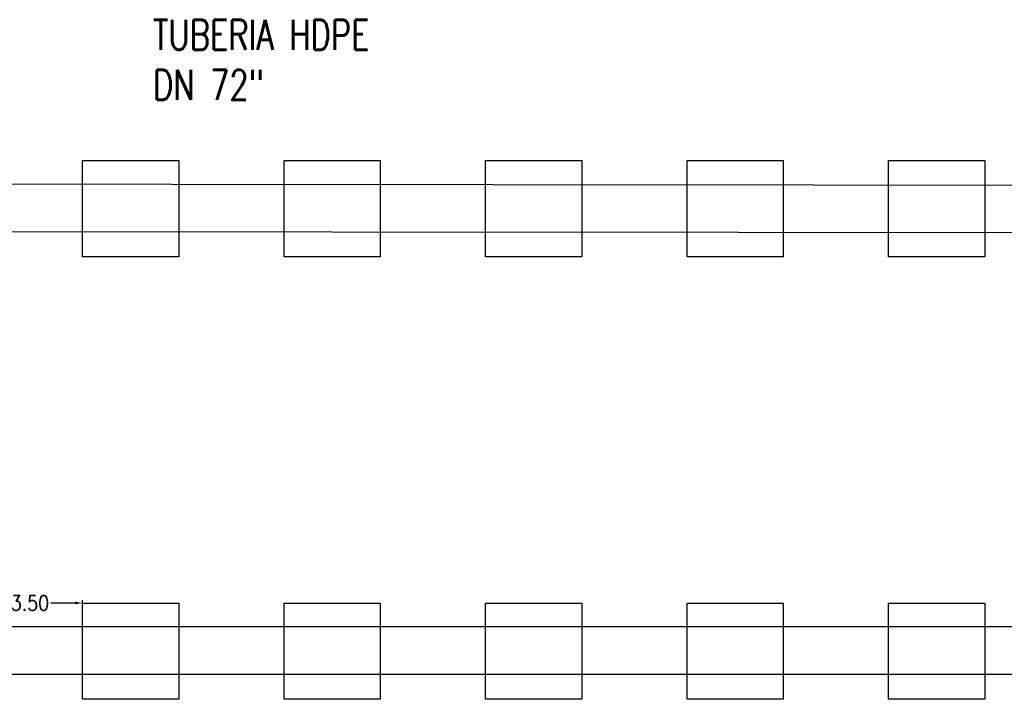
# Model space of a CAD drawing. Header units: metres. Extents: x 725561 to 725799, y 9150913 to 9151110.
# Tile 25 of 37: x 725637 to 725669, y 9150970 to 9150992. Entities that reach past the tile are written whole.
import ezdxf

# ---------------------------------------------------------------- set-up
doc = ezdxf.new("R2010")
doc.units = ezdxf.units.M
doc.layers.add('_Esctructura', color=1, linetype='Continuous', lineweight=30)
doc.layers.add('_Tuberia', color=3, linetype='Continuous', lineweight=30)
doc.layers.add('Layer1 (.05)', color=8, linetype='Continuous')
doc.styles.add('GSK-ROMANS DATA', font='romans.shx', dxfattribs={"width": 0.75, "height": 1})
doc.styles.add('ROMANS', font='ROMANS.shx', dxfattribs={"width": 0.85})
doc.dimstyles.new('Poh Style', dxfattribs={"dimscale": 0.5, "dimtxt": 1, "dimasz": 0.5, "dimexe": 0.2, "dimexo": 0.5, "dimgap": 0.1, "dimtad": 0, "dimtih": 1, "dimtoh": 1, "dimzin": 3, "dimdsep": 46, "dimtxsty": 'ROMANS', "dimcen": 0.09, "dimclrd": 40, "dimclre": 40, "dimclrt": 7, "dimazin": 0, "dimtfac": 1, "dimtofl": 0, "dimtmove": 0, "dimatfit": 3, "dimfxl": 0.5, "dimfxlon": 1, "dimtolj": 1, "dimtzin": 0, "dimarcsym": 0})

# ---------------------------------------------------------------- blocks, each defined once
blk = doc.blocks.new('*D999')
at = {"layer": '_Esctructura', "color": 40, "lineweight": -2, "transparency": 16777216}
for p, q in [((725635.2, 9150973.048), (725635.2, 9150973.148)), ((725635.45, 9150973.048), (725636.252, 9150973.048)), ((725638.45, 9150973.048), (725637.647, 9150973.048)), ((725638.7, 9150973.048), (725638.7, 9150973.148))]:
    blk.add_line(p, q, dxfattribs=at)
at = {"layer": '_Esctructura', "color": 40, "transparency": 16777216}
for points in [[(725635.45, 9150973.09), (725635.45, 9150973.007), (725635.2, 9150973.048)], [(725638.45, 9150973.09), (725638.45, 9150973.007), (725638.7, 9150973.048)]]:
    blk.add_solid(points, dxfattribs=at)
at = {"layer": 'Defpoints', "color": 0, "transparency": 16777216}
for p in [(725635.2, 9150973.048), (725638.7, 9150973.048), (725638.7, 9150973.048)]:
    blk.add_point(p, dxfattribs=at)
at = {"layer": '_Esctructura', "color": 7, "transparency": 16777216, "insert": (725636.95, 9150973.048), "char_height": 0.5, "attachment_point": 5, "style": 'ROMANS'}
blk.add_mtext('\\A1;3.50', dxfattribs=at)

msp = doc.modelspace()

# ---------------------------------------------------------------- linework, layer by layer
at = {"layer": '_Esctructura'}
for points in [[(725638.7, 9150987.749), (725641.9, 9150987.749), (725641.9, 9150984.549), (725638.7, 9150984.549)], [(725645.4, 9150987.749), (725648.6, 9150987.749), (725648.6, 9150984.549), (725645.4, 9150984.549)], [(725652.1, 9150987.749), (725655.3, 9150987.749), (725655.3, 9150984.549), (725652.1, 9150984.549)], [(725658.8, 9150987.749), (725662, 9150987.749), (725662, 9150984.549), (725658.8, 9150984.549)], [(725665.5, 9150987.749), (725668.7, 9150987.749), (725668.7, 9150984.549), (725665.5, 9150984.549)], [(725638.7, 9150973.048), (725641.9, 9150973.048), (725641.9, 9150969.848), (725638.7, 9150969.848)], [(725645.4, 9150973.048), (725648.6, 9150973.048), (725648.6, 9150969.848), (725645.4, 9150969.848)], [(725652.1, 9150973.048), (725655.3, 9150973.048), (725655.3, 9150969.848), (725652.1, 9150969.848)], [(725658.8, 9150973.048), (725662, 9150973.048), (725662, 9150969.848), (725658.8, 9150969.848)], [(725665.5, 9150973.048), (725668.7, 9150973.048), (725668.7, 9150969.848), (725665.5, 9150969.848)]]:
    msp.add_lwpolyline(points, close=True, dxfattribs=at)
at = {"layer": '_Tuberia'}
msp.add_lwpolyline([(725612, 9150990.385), (725620.313, 9150986.987), (725673.688, 9150986.937), (725682, 9150990.335), (725682, 9150988.617), (725674, 9150985.347), (725620, 9150985.397), (725612, 9150988.667)], close=True, dxfattribs=at)
at = {"layer": 'Layer1 (.05)'}
for p, q in [((725682, 9150972.261), (725612, 9150972.261)), ((725682, 9150970.671), (725612, 9150970.671))]:
    msp.add_line(p, q, dxfattribs=at)

# ---------------------------------------------------------------- texts
at = {"layer": '_Esctructura', "insert": (725641.041, 9150992.433), "char_height": 1, "attachment_point": 1, "style": 'GSK-ROMANS DATA'}
msp.add_mtext_dynamic_manual_height_columns('TUBERIA HDPE DN 72"', width=8.8526, gutter_width=5, heights=[0], dxfattribs=at)

# ---------------------------------------------------------------- dimensions: what is measured, and where the dimension line sits
at = {"layer": '_Esctructura'}
dim = msp.add_linear_dim(base=(725638.7, 9150973.048), p1=(725635.2, 9150973.048), p2=(725638.7, 9150973.048), dimstyle='Poh Style', dxfattribs=at)
dim.commit()
dim.dimension.update_dxf_attribs({"geometry": '*D999', "text_midpoint": (725636.95, 9150973.048)})

doc.saveas('drawing.dxf')
